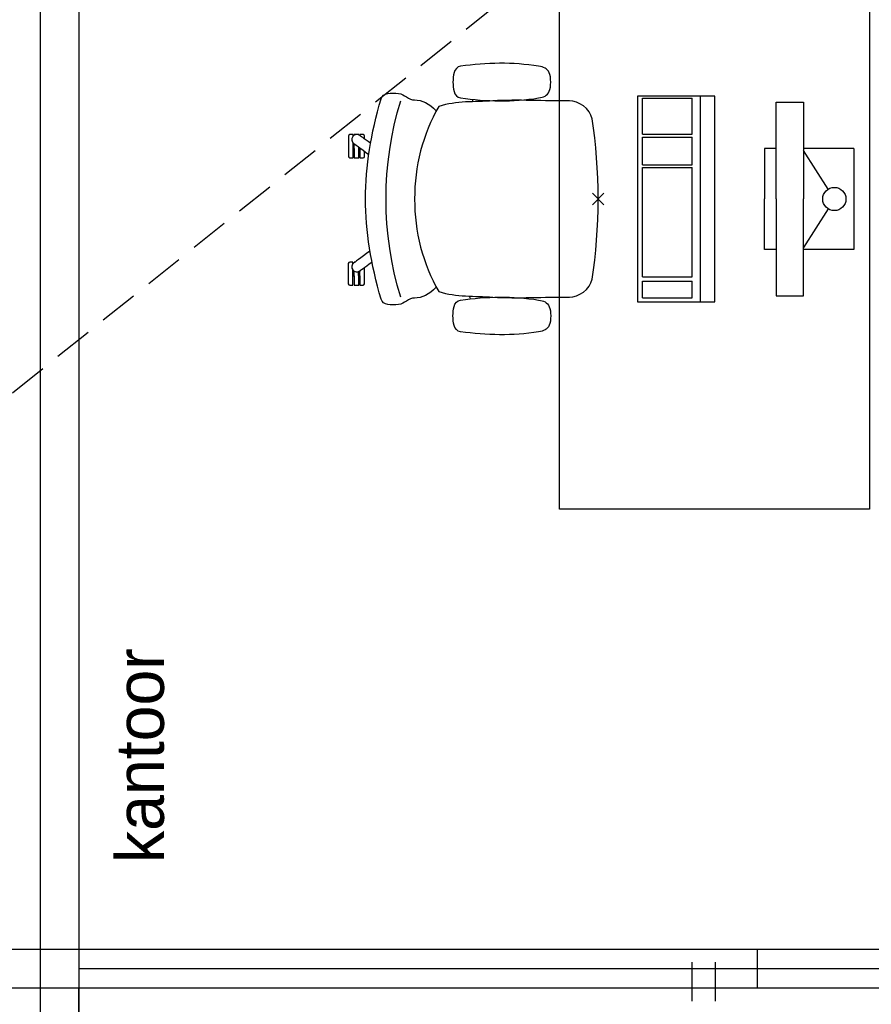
# Model space of a CAD drawing. Header units: millimetres. Extents: x -88840 to 85996, y -16279 to 104709.
# Tile 124 of 184: x 25337 to 27535, y 88739 to 91278. Entities that reach past the tile are written whole.
import ezdxf

# ---------------------------------------------------------------- set-up
doc = ezdxf.new("R2010")
doc.units = ezdxf.units.MM
doc.header["$LTSCALE"] = 400
doc.header["$PDMODE"] = 3
doc.header["$PDSIZE"] = 15
doc.linetypes.add('HIDDEN', pattern=[0.375, 0.25, -0.125])
for name, color, linetype in [('-gd', 2, 'Continuous'), ('-ve', 2, 'HIDDEN'), ('hidekast', 8, 'HIDDEN'), ('inlay', 6, 'Continuous'), ('inr', 4, 'Continuous'), ('plat', 5, 'Continuous'), ('sona-s008_ip0', 7, 'Continuous'), ('symbol', 1, 'Continuous')]:
    doc.layers.add(name, color=color, linetype=linetype)
doc.styles.add('s100', font='stylu.ttf', dxfattribs={"height": 100})

# ---------------------------------------------------------------- blocks, each defined once
blk = doc.blocks.new('SONA-S008_B2')
at = {"layer": '-gd'}
blk.add_open_spline([(-253, -509.5), (-87.8, -560.2), (87.8, -560.2), (253, -509.5)], degree=3, dxfattribs=at)
for points in [[(-206.6, -15.8), (-79.4, 5.3), (79.6, 5.3), (206.6, -15.8)], [(-253, -73.9), (-253.4, -51.6), (-233.1, -20.2), (-206.6, -15.8)], [(206.6, -15.8), (233.1, -20.2), (253.4, -51.6), (253, -73.9)], [(-253, -272.1), (-257.1, -206.8), (-252.1, -139.2), (-253, -73.9)], [(253, -73.9), (252.1, -139.2), (257.1, -206.8), (253, -272.1)], [(-325.3, -126.1), (-337, -131.7), (-340.4, -140.8), (-342.5, -153.6)], [(-277.9, -126.1), (-287.8, -121.3), (-315.3, -121.3), (-325.3, -126.1)], [(-260.7, -153.6), (-262.7, -140.8), (-266.2, -131.7), (-277.9, -126.1)], [(260.6, -153.6), (262.7, -140.8), (266.2, -131.7), (277.9, -126.1)], [(277.9, -126.1), (287.8, -121.3), (315.3, -121.3), (325.3, -126.1)], [(325.3, -126.1), (337, -131.7), (340.4, -140.8), (342.5, -153.6)], [(-342.5, -153.6), (-353.5, -221.1), (-351.5, -287.6), (-342.5, -355.4)], [(-260.7, -355.4), (-251.6, -287.6), (-249.7, -221.1), (-260.7, -153.6)], [(260.6, -355.4), (251.6, -287.6), (249.7, -221.1), (260.6, -153.6)], [(342.5, -153.6), (353.4, -221.1), (351.5, -287.6), (342.5, -355.4)], [(-238.9, -411.5), (-253, -365.7), (-250.2, -318.7), (-253, -272.1)], [(253, -272.1), (250.2, -318.7), (253, -365.7), (238.9, -411.5)], [(-255.2, -303.9), (-254.1, -304.3), (-252.9, -304.7), (-251.7, -305.1)], [(251.9, -297.7), (252.9, -297.4), (253.8, -297.1), (254.7, -296.8)], [(256.9, -323.2), (255, -323.8), (253.1, -324.4), (251, -325.1)], [(-342.5, -355.4), (-341.5, -363), (-333.6, -369.9), (-326.1, -371.8)], [(-277, -371.8), (-269.5, -369.9), (-261.7, -363), (-260.7, -355.4)], [(-250.7, -332.5), (-253.1, -331.7), (-255.4, -330.9), (-257.6, -330.2)], [(277, -371.8), (269.5, -369.9), (261.7, -363), (260.6, -355.4)], [(342.5, -355.4), (341.5, -363), (333.6, -369.9), (326.1, -371.8)], [(-326.1, -371.8), (-310.3, -375.7), (-292.8, -375.7), (-277, -371.8)], [(326.1, -371.8), (310.3, -375.7), (292.8, -375.7), (277, -371.8)], [(-227.3, -418.1), (-247.1, -436.6), (-255.7, -455.2), (-255.5, -473.7)], [(238.9, -411.5), (95.4, -494.5), (-95.5, -494.5), (-238.9, -411.5)], [(255.5, -473.7), (255.7, -455.2), (247.1, -436.6), (227.3, -418.1)], [(-255.5, -473.7), (-255.4, -489), (-270.3, -500.1), (-272.1, -515.2)], [(272.1, -515.2), (270.3, -500.1), (255.4, -489), (255.5, -473.7)], [(-272.1, -515.2), (-274.4, -533.8), (-273.7, -555.7), (-258.6, -560.1)], [(258.6, -560.1), (273.7, -555.6), (274.4, -533.8), (272.1, -515.2)], [(-258.6, -560.1), (-77.4, -613.6), (78.8, -613.6), (258.6, -560.1)], [(-185.5, -615.4), (-185.5, -615.4), (-176.5, -602.9), (-162.6, -583.8)], [(-222.4, -606.9), (-222.4, -604.9), (-220.7, -603.3), (-218.7, -603.3)], [(-222.4, -615.1), (-222.4, -615.1), (-222.4, -606.9), (-222.4, -606.9)], [(-218.7, -603.3), (-218.7, -603.3), (-192, -603.3), (-176.8, -603.3)], [(-134.5, -588.9), (-152.4, -613.6), (-164.7, -630.5), (-164.7, -630.5)], [(106.4, -606.6), (106.4, -604.6), (108, -603), (110, -603)], [(106.4, -614.8), (106.4, -614.8), (106.4, -606.6), (106.4, -606.6)], [(110, -603), (110, -603), (115.6, -603), (123.1, -603)], [(143.1, -630.4), (143.1, -630.4), (131.8, -614.9), (115.2, -592)], [(143.7, -587.5), (156, -604.4), (163.9, -615.2), (163.9, -615.2)], [(154.9, -602.9), (159.4, -602.9), (162.3, -602.9), (162.3, -602.9)], [(162.3, -602.9), (164.4, -602.9), (166, -604.6), (166, -606.6)], [(166, -606.6), (166, -606.6), (166, -614.8), (166, -614.8)], [(-222.5, -641.1), (-222.5, -641.1), (-222.4, -632.9), (-222.4, -632.9)], [(-218.8, -615.1), (-218.8, -615.1), (-222.4, -615.1), (-222.4, -615.1)], [(-222.4, -629.9), (-222.4, -629.9), (-222.4, -618.1), (-222.4, -618.1)], [(-222.4, -618.1), (-222.4, -618.1), (-198.5, -618.1), (-198.5, -618.1)], [(-198.6, -630), (-198.6, -630), (-222.4, -629.9), (-222.4, -629.9)], [(-222.4, -632.9), (-222.4, -632.9), (-218.8, -632.9), (-218.8, -632.9)], [(-198.5, -615.1), (-198.5, -615.1), (-218.8, -615.1), (-218.8, -615.1)], [(-218.8, -632.9), (-218.8, -632.9), (-198.6, -633), (-198.6, -633)], [(-198.6, -633), (-198.6, -633), (-198.6, -630), (-198.6, -630)], [(-198.6, -630), (-198.6, -630), (-186.7, -630), (-186.7, -630)], [(-198.6, -633), (-198.6, -633), (-186.7, -633), (-186.7, -633)], [(-198.5, -618.1), (-198.5, -618.1), (-198.5, -615.1), (-198.5, -615.1)], [(-198.5, -615.1), (-198.5, -615.1), (-186.7, -615.2), (-186.7, -615.2)], [(-198.5, -618.1), (-198.5, -618.1), (-189.1, -618.2), (-187.1, -618.2)], [(-182.7, -633.4), (-188.4, -629.2), (-189.7, -621.1), (-185.5, -615.4)], [(-185.4, -615.2), (-186.2, -615.2), (-186.7, -615.2), (-186.7, -615.2)], [(-186.7, -615.2), (-186.7, -615.2), (-186.7, -616.4), (-186.7, -617.3)], [(-185.9, -630), (-186.4, -630), (-186.7, -630), (-186.7, -630)], [(-186.7, -630), (-186.7, -630), (-186.7, -633), (-186.7, -633)], [(-186.7, -633), (-186.7, -633), (-185.3, -633), (-183.1, -633)], [(-164.7, -630.5), (-168.8, -636.2), (-176.9, -637.5), (-182.7, -633.4)], [(-182.7, -633.4), (-182.7, -633.4), (-182.7, -633.4), (-182.7, -633.4)], [(-167.1, -633), (-166.7, -633), (-166.5, -633), (-166.5, -633)], [(-166.5, -633), (-166.5, -633), (-162.9, -633.1), (-162.9, -633.1)], [(-162.8, -630.1), (-162.8, -630.1), (-163.4, -630.1), (-164.4, -630)], [(-162.9, -633.1), (-162.9, -633.1), (-162.9, -641.3), (-162.9, -641.3)], [(-162.8, -628), (-162.8, -629.2), (-162.8, -630.1), (-162.8, -630.1)], [(110.1, -614.8), (110.1, -614.8), (106.4, -614.8), (106.4, -614.8)], [(106.4, -629.7), (106.4, -629.7), (106.4, -617.8), (106.4, -617.8)], [(106.4, -617.8), (106.4, -617.8), (130.3, -617.8), (130.3, -617.8)], [(130.3, -629.6), (130.3, -629.6), (106.4, -629.7), (106.4, -629.7)], [(106.4, -640.9), (106.4, -640.9), (106.4, -632.7), (106.4, -632.7)], [(106.4, -632.7), (106.4, -632.7), (110.1, -632.7), (110.1, -632.7)], [(130.3, -614.8), (130.3, -614.8), (110.1, -614.8), (110.1, -614.8)], [(110.1, -632.7), (110.1, -632.7), (130.3, -632.6), (130.3, -632.6)], [(130.3, -617.8), (130.3, -617.8), (130.3, -614.8), (130.3, -614.8)], [(130.3, -614.8), (130.3, -614.8), (130.9, -614.8), (131.7, -614.8)], [(130.3, -617.8), (130.3, -617.8), (131.9, -617.8), (133.9, -617.8)], [(130.3, -632.6), (130.3, -632.6), (130.3, -629.6), (130.3, -629.6)], [(130.3, -629.6), (130.3, -629.6), (142.1, -629.6), (142.1, -629.6)], [(130.3, -632.6), (130.3, -632.6), (142.2, -632.6), (142.2, -632.6)], [(142.5, -629.6), (142.3, -629.6), (142.1, -629.6), (142.1, -629.6)], [(142.1, -629.6), (142.1, -629.6), (142.2, -632.6), (142.2, -632.6)], [(142.2, -632.6), (142.2, -632.6), (143.3, -632.6), (145.1, -632.6)], [(161.1, -633.2), (155.3, -637.4), (147.2, -636.1), (143.1, -630.4)], [(163.9, -615.2), (168.1, -621), (166.8, -629.1), (161.1, -633.2)], [(161.1, -633.2), (161.1, -633.2), (161.1, -633.2), (161.1, -633.2)], [(161.8, -632.6), (162.2, -632.6), (162.4, -632.6), (162.4, -632.6)], [(162.4, -632.6), (162.4, -632.6), (166, -632.6), (166, -632.6)], [(166, -614.8), (166, -614.8), (164.6, -614.8), (163.5, -614.8)], [(166, -629.6), (166, -629.6), (165.4, -629.6), (164.4, -629.6)], [(165.3, -617.8), (165.8, -617.8), (166, -617.8), (166, -617.8)], [(166, -617.8), (166, -617.8), (166, -618.6), (166, -619.9)], [(166, -625.7), (166, -627.8), (166, -629.6), (166, -629.6)], [(166, -632.6), (166, -632.6), (166, -640.8), (166, -640.8)], [(-218.8, -644.8), (-220.8, -644.8), (-222.5, -643.1), (-222.5, -641.1)], [(-166.5, -644.9), (-166.5, -644.9), (-218.8, -644.8), (-218.8, -644.8)], [(-162.9, -641.3), (-162.9, -643.3), (-164.5, -644.9), (-166.5, -644.9)], [(110.1, -644.5), (108.1, -644.5), (106.5, -642.9), (106.4, -640.9)], [(162.4, -644.4), (162.4, -644.4), (110.1, -644.5), (110.1, -644.5)], [(166, -640.8), (166, -642.8), (164.4, -644.4), (162.4, -644.4)]]:
    blk.add_open_spline(points, degree=3)
at = {"layer": 'sona-s008_ip0'}
blk.add_point((0, 0), dxfattribs=at)
blk = doc.blocks.new('SYMB-CMP4_B2')
for p, q in [((-130, 558.1), (130, 558.1)), ((-130, 558.1), (-130, 428.1)), ((130, 558.1), (130, 428.1)), ((-25.3, 491.9), (-125, 428.1)), ((25.3, 491.9), (125, 428.1)), ((-250, 358.1), (-250, 428.1)), ((-250, 428.1), (0, 428.1)), ((250, 428.1), (0, 428.1)), ((250, 358.1), (250, 428.1)), ((0, 358.1), (-250, 358.1)), ((-130, 358.1), (-130, 328.1)), ((0, 358.1), (250, 358.1)), ((130, 358.1), (130, 328.1)), ((-130, 328.1), (0, 328.1)), ((130, 328.1), (0, 328.1)), ((265, 200), (-265, 200)), ((-265, 200), (-265, 0)), ((265, 0), (265, 200)), ((265, 162.9), (-265, 162.9)), ((-166.8, 141.5), (-259.7, 141.5)), ((-259.7, 12.9), (-259.7, 141.5)), ((-166.8, 12.9), (-166.8, 141.5)), ((-88, 141.5), (-159.1, 141.5)), ((-159.1, 12.9), (-159.1, 141.5)), ((-88, 12.9), (-88, 141.5)), ((200.4, 141.5), (-81.5, 141.5)), ((-81.5, 12.9), (-81.5, 141.5)), ((200.4, 12.9), (200.4, 141.5)), ((254.7, 141.5), (212.3, 141.5)), ((212.3, 12.9), (212.3, 141.5)), ((254.7, 12.9), (254.7, 141.5)), ((-265, 0), (265, 0)), ((-166.8, 12.9), (-259.7, 12.9)), ((-88, 12.9), (-159.1, 12.9)), ((200.4, 12.9), (-81.5, 12.9)), ((254.7, 12.9), (212.3, 12.9))]:
    blk.add_line(p, q)
blk.add_circle((0, 508.1), 30)

msp = doc.modelspace()

# ---------------------------------------------------------------- linework, layer by layer
at = {"layer": '-ve'}
msp.add_line((9393.71228, 77566.68136), (32496.68479, 96062.45916), dxfattribs=at)
at = {"layer": 'hidekast'}
for p, q in [((25390.2844, 88780.04674), (25390.2844, 84815.08738)), ((25490.2844, 88780.04674), (25490.2844, 84815.08738))]:
    msp.add_line(p, q, dxfattribs=at)
at = {"layer": 'inlay'}
msp.add_line((25490.2844, 88315.08738), (25490.2844, 88780.04674), dxfattribs=at)
at = {"layer": 'inr'}
msp.add_lwpolyline([(27530.2844, 91615.62477), (27530.2844, 90015.62477), (26730.2844, 90015.62477), (26730.2844, 91615.62477)], close=True, dxfattribs=at)
at = {"layer": 'plat'}
for p, q in [((25390.2844, 93785.04674), (25390.2844, 88780.04674)), ((25490.2844, 93785.04674), (25490.2844, 88780.04674)), ((34390.2844, 88880.04674), (7390.2844, 88880.04674)), ((27240.2844, 88880.04674), (27240.2844, 88780.04674)), ((27073.21948, 88747.00312), (27073.21948, 88847.00312)), ((27133.21948, 88747.00312), (27133.21948, 88847.00312)), ((30234.2844, 88830.04674), (25490.2844, 88830.04674)), ((34390.2844, 88780.04674), (7390.2844, 88780.04674))]:
    msp.add_line(p, q, dxfattribs=at)

# ---------------------------------------------------------------- block references
at = {"layer": 'inr', "xscale": -1, "rotation": 270}
msp.add_blockref('SONA-S008_B2', (26830.2844, 90815.62477), dxfattribs=at)
at = {"layer": 'symbol', "rotation": 270}
msp.add_blockref('SYMB-CMP4_B2', (26931.7731, 90815.62477), dxfattribs=at)

# ---------------------------------------------------------------- texts
at = {"layer": 'plat', "style": 's100'}
msp.add_text('kantoor', height=124.21728, rotation=90, dxfattribs=at).set_placement((25709.5057, 89102.83563))

doc.saveas('drawing.dxf')
